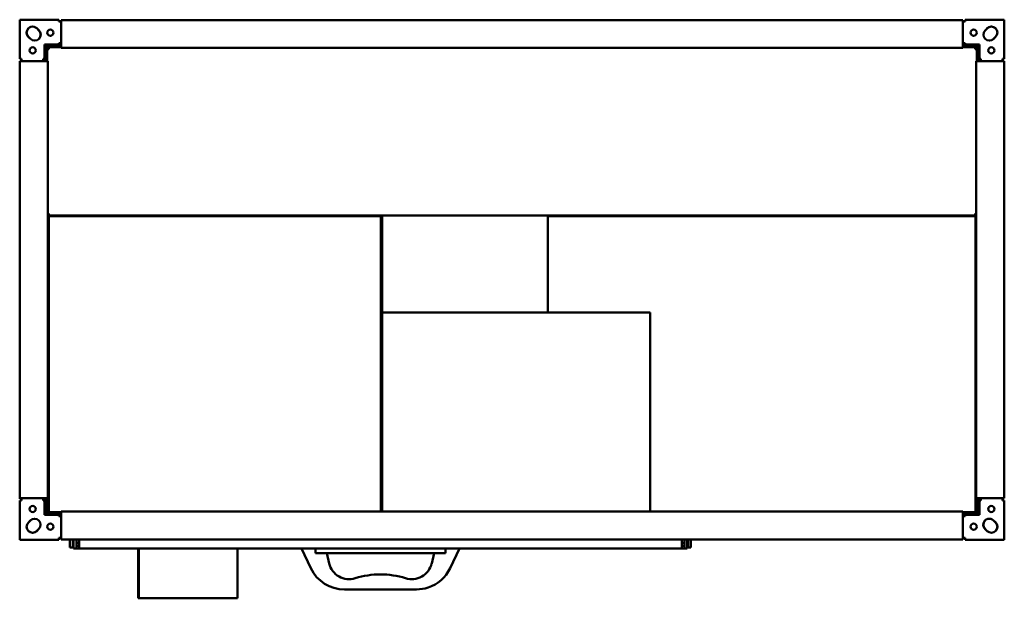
# Model space of a CAD drawing. Header units: millimetres. Extents: x 520 to 1580, y 431 to 1054.
import ezdxf

# ---------------------------------------------------------------- set-up
doc = ezdxf.new("R2010")
doc.units = ezdxf.units.MM
doc.header["$LTSCALE"] = 5
doc.layers.add('Widoczne (ISO)', color=7, linetype='Continuous', lineweight=50)

msp = doc.modelspace()

# ---------------------------------------------------------------- linework, layer by layer
at = {"layer": 'Widoczne (ISO)'}
for p, q in [((520.5, 1053.6), (562.5, 1053.6)), ((520.5, 1011.6), (520.5, 1053.6)), ((562.5, 1053.6), (562.5, 1051.6)), ((562.5, 1051.6), (565, 1051.6)), ((565, 1053.3), (565, 1052.1)), ((565, 1053.3), (1535, 1053.3)), ((565, 1024.3), (565, 1052.1)), ((1535, 1053.3), (1535, 1052.1)), ((1535, 1024.3), (1535, 1052.1)), ((1535, 1051.6), (1537.5, 1051.6)), ((1537.5, 1053.6), (1579.5, 1053.6)), ((1537.5, 1051.6), (1537.5, 1053.6)), ((1579.5, 1053.6), (1579.5, 1011.6)), ((538.9, 1044.4), (541.1, 1042.3)), ((540.1, 1043.2), (541.2, 1042.1)), ((1558.8, 1042.1), (1560.9, 1044.2)), ((1559.9, 1043.2), (1561.1, 1044.4)), ((530.9, 1034), (529.8, 1035.2)), ((532.1, 1032.9), (529.9, 1035)), ((562.5, 1028.4), (562.5, 1026.9)), ((565, 1028.4), (562.5, 1028.4)), ((1537.5, 1028.4), (1535, 1028.4)), ((1537.5, 1026.9), (1537.5, 1028.4)), ((1569.1, 1034), (1567.9, 1032.9)), ((1570.2, 1035.2), (1568.1, 1033)), ((547.2, 1026.9), (547.2, 1011.6)), ((562.5, 1026.9), (547.2, 1026.9)), ((548.5, 1009), (548.5, 1025.6)), ((565, 1025.6), (548.5, 1025.6)), ((550, 1024.1), (550, 1009)), ((565, 1024.1), (550, 1024.1)), ((552, 1022.1), (550, 1022.1)), ((552, 1022.1), (552, 1024.1)), ((565, 1024.3), (565, 1023.3)), ((565, 1023.3), (1535, 1023.3)), ((1551.5, 1025.6), (1535, 1025.6)), ((1535, 1024.3), (1535, 1023.3)), ((1550, 1024.1), (1535, 1024.1)), ((1552.8, 1026.9), (1537.5, 1026.9)), ((1548, 1024.1), (1548, 1022.1)), ((1548, 1022.1), (1550, 1022.1)), ((1550, 1009), (1550, 1024.1)), ((1551.5, 1025.6), (1551.5, 1009)), ((1552.8, 1011.6), (1552.8, 1026.9)), ((522.5, 1011.6), (520.5, 1011.6)), ((520.8, 1009), (522, 1009)), ((520.8, 539), (520.8, 1009)), ((549.8, 1009), (522, 1009)), ((522.5, 1009), (522.5, 1011.6)), ((545.7, 1011.6), (545.7, 1009)), ((547.2, 1011.6), (545.7, 1011.6)), ((549.8, 1009), (550.8, 1009)), ((550.8, 539), (550.8, 1009)), ((1549.2, 1009), (1550.2, 1009)), ((1549.2, 1009), (1549.2, 539)), ((1578, 1009), (1550.2, 1009)), ((1554.3, 1011.6), (1552.8, 1011.6)), ((1554.3, 1009), (1554.3, 1011.6)), ((1577.5, 1011.6), (1577.5, 1009)), ((1579.5, 1011.6), (1577.5, 1011.6)), ((1578, 1009), (1579.2, 1009)), ((1579.2, 1009), (1579.2, 539)), ((552, 845.1), (550.8, 845.1)), ((552, 844.1), (550.8, 844.1)), ((552, 843.1), (550.8, 843.1)), ((552, 842.8), (550.8, 842.8)), ((551.8, 842.4), (881.2, 842.4)), ((551.8, 523.9), (551.8, 842.4)), ((552, 845.1), (552, 843.1)), ((552, 843.1), (1548, 843.1)), ((552, 843.1), (552, 842.8)), ((728.5, 842.4), (728.5, 843.1)), ((908.8, 842.4), (881.2, 842.4)), ((908.8, 842.4), (910.3, 842.4)), ((908.8, 524.7), (908.8, 842.4)), ((910.3, 842.4), (910.3, 524.7)), ((1088.5, 738.9), (1088.5, 843.1)), ((1548.5, 842.4), (1088.5, 842.4)), ((1548, 845.1), (1549.2, 845.1)), ((1548, 845.1), (1548, 843.1)), ((1549.2, 844.1), (1548, 844.1)), ((1548, 843.1), (1549.2, 843.1)), ((1548, 842.8), (1548, 843.1)), ((1548, 842.8), (1549.2, 842.8)), ((1548.5, 841.4), (1548.5, 842.4)), ((1549.2, 842.4), (1548.5, 842.4)), ((1548.5, 524.9), (1548.5, 841.4)), ((551.8, 787.5), (550.8, 787.5)), ((550.8, 786.7), (551.8, 786.7)), ((1198.5, 738.9), (910.3, 738.9)), ((1198.5, 738.9), (1198.5, 524.7)), ((520.5, 536.4), (522.5, 536.4)), ((520.5, 494.4), (520.5, 536.4)), ((522, 539), (520.8, 539)), ((520.8, 539), (520.8, 538.3)), ((522.5, 538.3), (520.8, 538.3)), ((522, 539), (549.8, 539)), ((522.5, 536.4), (522.5, 539)), ((545.7, 539), (545.7, 536.4)), ((545.7, 538.3), (545.9, 538.3)), ((545.7, 536.4), (547.2, 536.4)), ((545.9, 539), (545.9, 538.3)), ((545.9, 538.3), (545.9, 538.3)), ((545.9, 538.3), (546.1, 538.3)), ((546.4, 538.3), (546.1, 538.3)), ((546.4, 538.3), (548.5, 538.3)), ((546.5, 537.4), (548, 537.4)), ((546.5, 536.4), (546.5, 537.4)), ((547.2, 536.4), (547.2, 521.1)), ((548, 537.4), (548, 523.9)), ((548.5, 525.6), (548.5, 539)), ((550.8, 539), (549.8, 539)), ((550, 539), (550, 525.6)), ((1550.2, 539), (1549.2, 539)), ((1550, 525.6), (1550, 539)), ((1550.2, 539), (1578, 539)), ((1551.5, 539), (1551.5, 525.6)), ((1552, 523.9), (1552, 537.4)), ((1552, 537.4), (1553.5, 537.4)), ((1552.8, 536.4), (1554.3, 536.4)), ((1552.8, 521.1), (1552.8, 536.4)), ((1553.5, 537.4), (1553.5, 536.4)), ((1554.3, 536.4), (1554.3, 539)), ((1577.5, 539), (1577.5, 536.4)), ((1577.5, 536.4), (1579.5, 536.4)), ((1579.2, 539), (1578, 539)), ((1579.5, 536.4), (1579.5, 494.4)), ((565, 522.4), (547.2, 522.4)), ((547.2, 521.1), (562.5, 521.1)), ((548, 523.9), (565, 523.9)), ((550, 525.6), (548.5, 525.6)), ((551.8, 526.1), (550, 526.1)), ((562.5, 521.1), (562.5, 519.6)), ((562.5, 519.6), (565, 519.6)), ((1535, 524.7), (565, 524.7)), ((565, 523.7), (565, 524.7)), ((565, 523.7), (565, 495.9)), ((1535, 523.7), (1535, 524.7)), ((1535, 523.9), (1552, 523.9)), ((1535, 523.7), (1535, 495.9)), ((1552.8, 522.4), (1535, 522.4)), ((1535, 519.6), (1537.5, 519.6)), ((1537.5, 521.1), (1552.8, 521.1)), ((1537.5, 519.6), (1537.5, 521.1)), ((1548.5, 523.9), (1548.5, 524.9)), ((1550, 525.6), (1551.5, 525.6)), ((1550, 524.9), (1550, 525.6)), ((1550, 524.9), (1550, 523.9)), ((529.8, 512.9), (531.9, 515)), ((530.9, 514), (532.1, 515.2)), ((1567.9, 515.2), (1570.1, 513.1)), ((1569.1, 514), (1570.2, 512.9)), ((540.1, 504.8), (538.9, 503.7)), ((541.2, 506), (539.1, 503.8)), ((1559.9, 504.8), (1558.8, 506)), ((1561.1, 503.7), (1558.9, 505.8)), ((562.5, 494.4), (520.5, 494.4)), ((562.5, 496.4), (562.5, 494.4)), ((565, 496.4), (562.5, 496.4)), ((565, 494.7), (565, 495.9)), ((1535, 494.7), (565, 494.7)), ((574.5, 485.9), (574.5, 494.7)), ((577.5, 494.7), (577.5, 485.9)), ((578.5, 484.9), (578.5, 494.7)), ((581.5, 484.9), (581.5, 494.7)), ((584.5, 490.9), (581.5, 490.9)), ((584.5, 487.9), (581.5, 487.9)), ((584.5, 494.7), (584.5, 484.9)), ((1232.5, 484.9), (1232.5, 494.7)), ((1232.5, 490.9), (1235.5, 490.9)), ((1235.5, 487.9), (1232.5, 487.9)), ((1235.5, 494.7), (1235.5, 484.9)), ((1238.5, 484.9), (1238.5, 494.7)), ((1239.5, 485.9), (1239.5, 494.7)), ((1242.5, 494.7), (1242.5, 485.9)), ((1537.5, 496.4), (1535, 496.4)), ((1535, 494.7), (1535, 495.9)), ((1537.5, 494.4), (1537.5, 496.4)), ((1579.5, 494.4), (1537.5, 494.4)), ((577.5, 485.9), (574.5, 485.9)), ((581.5, 484.9), (578.5, 484.9)), ((584.5, 484.9), (581.5, 484.9)), ((584.5, 484.9), (1232.5, 484.9)), ((647.9, 484.9), (647.9, 431.4)), ((648.7, 484.9), (648.7, 431.4)), ((754.7, 431.4), (754.7, 484.9)), ((823.5, 484.9), (833.6, 463.7)), ((838.5, 484.9), (838.5, 479.9)), ((838.5, 479.9), (978.5, 479.9)), ((853.4, 468.8), (850.7, 479.9)), ((966.3, 479.9), (963.6, 468.8)), ((978.5, 484.9), (978.5, 479.9)), ((983.4, 463.7), (993.5, 484.9)), ((1232.5, 484.9), (1235.5, 484.9)), ((1235.5, 484.9), (1238.5, 484.9)), ((1242.5, 485.9), (1239.5, 485.9)), ((869.7, 440.9), (947.3, 440.9)), ((647.9, 431.4), (648.7, 431.4)), ((648.7, 431.4), (754.7, 431.4))]:
    msp.add_line(p, q, dxfattribs=at)
for centre in [(553.5, 1039.6), (1546.5, 1039.6), (534.5, 1020.6), (1565.5, 1020.6), (534.5, 527.4), (1565.5, 527.4), (553.5, 508.4), (1546.5, 508.4)]:
    msp.add_circle(centre, 3.4, dxfattribs=at)
for centre, radius, start, end in [((534.4, 1039.7), 6.5, 45.9832, 225.9832), ((534.5, 1039.7), 6.5, 135.2269, 224.0168), ((536.6, 1037.6), 6.5, 225.9832, 45.9832), ((536.5, 1037.6), 6.5, 315.2269, 44.0168), ((1563.5, 1037.6), 6.5, 135.9832, 315.9832), ((1565.5, 1039.7), 6.5, 315.9832, 135.9832), ((1565.6, 1039.7), 6.5, 45.2269, 134.0168), ((1563.4, 1037.6), 6.5, 225.2269, 314.0168), ((534.5, 508.4), 6.5, 135.9832, 315.9832), ((536.5, 510.5), 6.5, 315.9832, 135.9832), ((536.6, 510.5), 6.5, 45.2269, 134.0168), ((1563.4, 510.5), 6.5, 45.9832, 225.9832), ((1563.5, 510.5), 6.5, 135.2269, 224.0168), ((1565.6, 508.4), 6.5, 225.9832, 45.9832), ((1565.5, 508.4), 6.5, 315.2269, 44.0168), ((534.4, 508.4), 6.5, 225.2269, 314.0168), ((874.9, 474), 22.1, 193.627, 287.2391), ((942.1, 474), 22.1, 252.7609, 346.373), ((869.7, 480.9), 40, 205.5139, 270), ((907.9, 367.7), 89.3, 89.5889, 107.2391), ((909.1, 367.7), 89.3, 72.7609, 90.4111), ((947.3, 480.9), 40, 288.195, 334.4861), ((947.3, 480.9), 40, 270, 288.195)]:
    msp.add_arc(centre, radius, start, end, dxfattribs=at)

doc.saveas('drawing.dxf')
